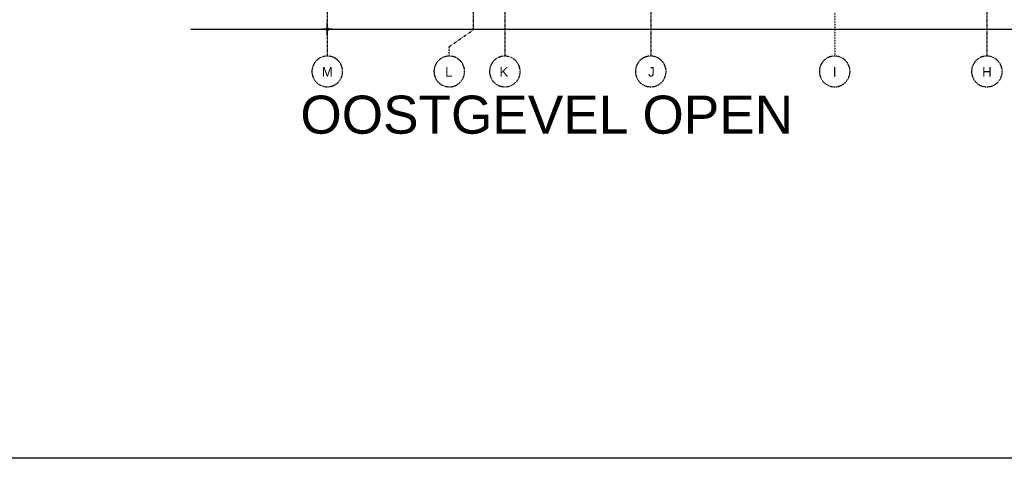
# Model space of a CAD drawing. Header units: metres. Extents: x 135527 to 1530300, y -118103 to -69281.
# Tile 78 of 88: x 241128 to 248891, y -99616 to -96160. Entities that reach past the tile are written whole.
import ezdxf
from ezdxf.enums import TextEntityAlignment as Align

# ---------------------------------------------------------------- set-up
doc = ezdxf.new("R2010")
doc.units = ezdxf.units.M
doc.header["$LTSCALE"] = 0.1
doc.header["$PDMODE"] = 35
for name, pattern in [('ACAD_ISO03W100', [30, 12, -18]), ('DASHDOT', [1, 0.5, -0.25, 0, -0.25]), ('DASHDOT2', [12.7, 6.35, -3.175, 0, -3.175])]:
    doc.linetypes.add(name, pattern=pattern)
doc.layers.get('DEFPOINTS').update_dxf_attribs({"color": 6})
for name, color, linetype in [('_01-STRAMIENEN', 8, 'DASHDOT2'), ('_02Constructie', 2, 'Continuous'), ('_05text100', 8, 'Continuous'), ('_06-DIMENSIONS', 7, 'Continuous'), ('_11-BLOCKS', 7, 'Continuous')]:
    doc.layers.add(name, color=color, linetype=linetype)
doc.layers.add('_01Hulplijnen', color=6, linetype='Continuous', plot=False)
doc.styles.add('NIO 1_100 groot', font='arial.ttf', dxfattribs={"height": 300})
doc.styles.add('NIOstandard', font='arial.ttf')
doc.dimstyles.new('NIO-50-KLEIN', dxfattribs={"dimtxt": 100, "dimasz": 10, "dimexe": 2, "dimexo": 5, "dimgap": 10, "dimtad": 1, "dimdec": 0, "dimzin": 0, "dimdsep": 46, "dimtxsty": 'NIOstandard', "dimblk1": 'MAATSTR', "dimblk2": 'MAATSTR', "dimsah": 1, "dimcen": 0, "dimdle": 1.5, "dimse1": 1, "dimse2": 1, "dimclrd": 7, "dimclre": 256, "dimclrt": 256, "dimazin": 0, "dimtfac": 1, "dimtdec": 0, "dimtofl": 0, "dimtmove": 1, "dimatfit": 2, "dimldrblk": 'MAATSTR', "dimfxl": 1, "dimtvp": 1, "dimtolj": 1, "dimtzin": 0, "dimarcsym": 0})

# ---------------------------------------------------------------- blocks, each defined once
blk = doc.blocks.new('MAATSTR')
at = {"linetype": 'Continuous'}
for p, q in [((-4.17, 0), (4.17, 0)), ((0, 5), (0, -5))]:
    blk.add_line(p, q, dxfattribs=at)
at = {"linetype": 'Continuous', "const_width": 1.5}
blk.add_lwpolyline([(-0.75, 0, 1), (0.75, 0, 1)], format="xyb", close=True, dxfattribs=at)
blk = doc.blocks.new('*D318')
at = {"layer": '_06-DIMENSIONS', "color": 7, "lineweight": -2, "transparency": 16777216}
blk.add_line((-1790, -1900), (11190, -1900), dxfattribs=at)
at = {"layer": 'DEFPOINTS', "color": 0, "transparency": 16777216}
for p in [(-1800, 0), (11200, 0), (11200, -1900)]:
    blk.add_point(p, dxfattribs=at)
at = {"layer": '_06-DIMENSIONS', "color": 7, "lineweight": -2, "transparency": 16777216, "xscale": 10, "yscale": 10, "zscale": 10, "rotation": 180}
blk.add_blockref('MAATSTR', (-1800, -1900), dxfattribs=at)
at = {"layer": '_06-DIMENSIONS', "color": 7, "lineweight": -2, "transparency": 16777216, "xscale": 10, "yscale": 10, "zscale": 10}
blk.add_blockref('MAATSTR', (11200, -1900), dxfattribs=at)
at = {"layer": '_06-DIMENSIONS', "transparency": 16777216, "insert": (4700, -1838.9), "char_height": 100, "attachment_point": 5, "style": 'NIOstandard'}
blk.add_mtext('\\A1;13000', dxfattribs=at)
blk = doc.blocks.new('as')
at = {"layer": '_01-STRAMIENEN', "ltscale": 0.4}
blk.add_circle((0, 1209), 1209, dxfattribs=at)
at = {"layer": '_01-STRAMIENEN', "ltscale": 0.4, "style": 'NIOstandard'}
blk.add_attdef('R01', text='', height=750, dxfattribs=at).set_placement((0, 801), align=Align.CENTER)
blk = doc.blocks.new('*U303')
at = {"layer": '_01-STRAMIENEN', "linetype": 'DASHDOT', "ltscale": 40}
for points in [[(-1800, 7145.4), (-1800, -2112)], [(-650, 7145.4), (-650, -1906.2)], [(-400, 7145.4), (-400, -2112)], [(750, 7145.4), (750, -2112)], [(3400, 7145.4), (3400, -2112)]]:
    blk.add_lwpolyline(points, dxfattribs=at)
at = {"layer": '_01-STRAMIENEN', "linetype": 'ACAD_ISO03W100'}
for points in [[(2200, 7145.4), (2200, -2112)], [(-838, -2112.1), (-838, -2036.9), (-650, -1906.2)]]:
    blk.add_lwpolyline(points, dxfattribs=at)
at = {"layer": 'DEFPOINTS'}
blk.add_line((-2876.2, -1900), (12251.6, -1900), dxfattribs=at)
at = {"layer": '_11-BLOCKS'}
ref = blk.add_blockref('as', (-1800, -2353.7), dxfattribs=dict(at, xscale=-0.1, yscale=0.1, zscale=0.1, rotation=359.9999419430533))
ref.add_attrib('R01', 'M', dxfattribs={"ltscale": 0.4, "height": 75, "rotation": 359.99994, "style": 'NIOstandard'}).set_placement((-1799.8, -2273.6), align=Align.CENTER)
ref = blk.add_blockref('as', (-838, -2353.7), dxfattribs=dict(at, xscale=-0.1, yscale=0.1, zscale=0.1, rotation=359.9999419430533))
ref.add_attrib('R01', 'L', dxfattribs={"ltscale": 0.4, "height": 75, "rotation": 359.99994, "style": 'NIOstandard'}).set_placement((-841.9, -2273.6), align=Align.CENTER)
ref = blk.add_blockref('as', (-400, -2353.7), dxfattribs=dict(at, xscale=-0.1, yscale=0.1, zscale=0.1, rotation=359.9999419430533))
ref.add_attrib('R01', 'K', dxfattribs={"ltscale": 0.4, "height": 75, "rotation": 359.99994, "style": 'NIOstandard'}).set_placement((-407.5, -2273.6), align=Align.CENTER)
ref = blk.add_blockref('as', (750, -2353.7), dxfattribs=dict(at, xscale=-0.1, yscale=0.1, zscale=0.1, rotation=359.9999419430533))
ref.add_attrib('R01', 'J', dxfattribs={"ltscale": 0.4, "height": 75, "rotation": 359.99994, "style": 'NIOstandard'}).set_placement((755.3, -2273.6), align=Align.CENTER)
ref = blk.add_blockref('as', (2200, -2353.7), dxfattribs=dict(at, xscale=-0.1, yscale=0.1, zscale=0.1, rotation=359.9999419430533))
ref.add_attrib('R01', 'I', dxfattribs={"ltscale": 0.4, "height": 75, "rotation": 359.99994, "style": 'NIOstandard'}).set_placement((2199.6, -2273.6), align=Align.CENTER)
ref = blk.add_blockref('as', (3400, -2353.7), dxfattribs=dict(at, xscale=-0.1, yscale=0.1, zscale=0.1, rotation=359.9999419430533))
ref.add_attrib('R01', 'H', dxfattribs={"ltscale": 0.4, "height": 75, "rotation": 359.99994, "style": 'NIOstandard'}).set_placement((3400.1, -2273.6), align=Align.CENTER)
at = {"layer": '_06-DIMENSIONS'}
dim = blk.add_linear_dim(base=(11200, -1900), p1=(-1800, 0), p2=(11200, 0), dimstyle='NIO-50-KLEIN', dxfattribs=at)
dim.commit()
dim.dimension.update_dxf_attribs({"geometry": '*D318', "text_midpoint": (4700, -1838.9)})

msp = doc.modelspace()

# ---------------------------------------------------------------- linework, layer by layer
at = {"layer": '_01Hulplijnen'}
msp.add_lwpolyline([(181160.5, -70538.1), (266768.4, -70538.1), (266768.4, -99615.7), (181160.5, -99615.7)], close=True, dxfattribs=at)

# ---------------------------------------------------------------- block references
at = {"layer": '_02Constructie'}
msp.add_blockref('*U303', (245353.4, -94335.2), dxfattribs=at)

# ---------------------------------------------------------------- texts
at = {"layer": '_05text100', "insert": (243341.6, -96758.3), "char_height": 300, "attachment_point": 1, "style": 'NIO 1_100 groot'}
msp.add_mtext_dynamic_manual_height_columns('OOSTGEVEL{\\fAcadEref|b0|i0|c0|p2; }OPEN', width=7965.952, gutter_width=1, heights=[0], dxfattribs=at)

doc.saveas('drawing.dxf')
